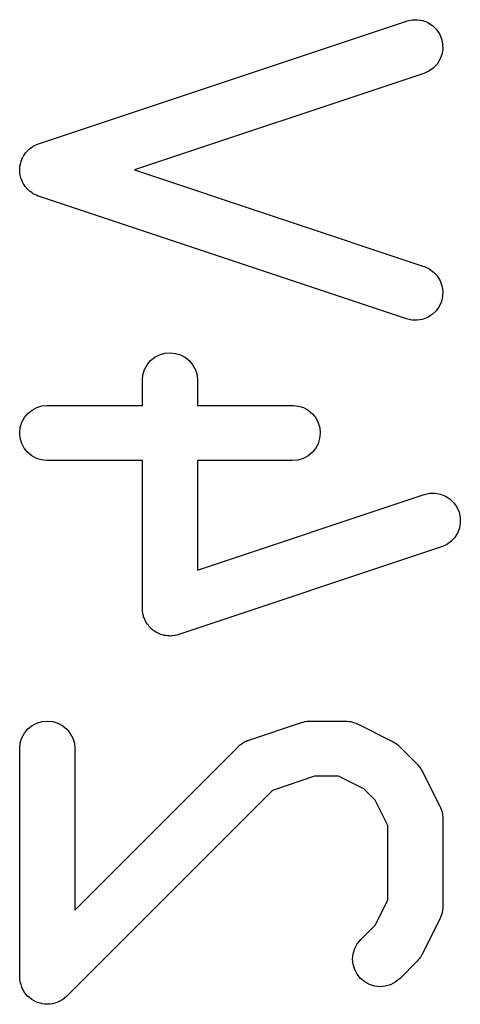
# Model space of a CAD drawing. Extents: x 0.06 to 3.68, y 0.9 to 3.15.
# Tile 11 of 13: x 0.7552 to 0.8024, y 3.0423 to 3.1476. Entities that reach past the tile are written whole.
import ezdxf

# ---------------------------------------------------------------- set-up
doc = ezdxf.new("R2010")
doc.units = 0
doc.header["$MEASUREMENT"] = 0
doc.layers.add('BLACK', color=7, linetype='CONTINUOUS')

msp = doc.modelspace()

# ---------------------------------------------------------------- linework, layer by layer
at = {"layer": 'BLACK', "linetype": 'CONTINUOUS'}
for p, q in [((0.75726, 3.1343), (0.79663, 3.14742)), ((0.79663, 3.14742), (0.79666, 3.14743)), ((0.79666, 3.14743), (0.79723, 3.14755)), ((0.79723, 3.14755), (0.7978, 3.14756)), ((0.7978, 3.14756), (0.79837, 3.14746)), ((0.79837, 3.14746), (0.79891, 3.14725)), ((0.79891, 3.14725), (0.79939, 3.14693)), ((0.79939, 3.14693), (0.79981, 3.14653)), ((0.79981, 3.14653), (0.80014, 3.14606)), ((0.80014, 3.14606), (0.80037, 3.14553)), ((0.80037, 3.14553), (0.80049, 3.14497)), ((0.8005, 3.14439), (0.8004, 3.14383)), ((0.80049, 3.14497), (0.8005, 3.14439)), ((0.8002, 3.14329), (0.79989, 3.1428)), ((0.8004, 3.14383), (0.8002, 3.14329)), ((0.79902, 3.14205), (0.79849, 3.14182)), ((0.79949, 3.14238), (0.79902, 3.14205)), ((0.79989, 3.1428), (0.79949, 3.14238)), ((0.79849, 3.14182), (0.76753, 3.1315)), ((0.75612, 3.13358), (0.75626, 3.13373)), ((0.75626, 3.13373), (0.75633, 3.13378)), ((0.75633, 3.13378), (0.75639, 3.13384)), ((0.75639, 3.13384), (0.75656, 3.13394)), ((0.75656, 3.13394), (0.75673, 3.13406)), ((0.75673, 3.13406), (0.75681, 3.1341)), ((0.75681, 3.1341), (0.75688, 3.13414)), ((0.75688, 3.13414), (0.75707, 3.13421)), ((0.75707, 3.13421), (0.75726, 3.1343)), ((0.7554, 3.13245), (0.75548, 3.13263)), ((0.75548, 3.13263), (0.75555, 3.13283)), ((0.75555, 3.13283), (0.7556, 3.1329)), ((0.7556, 3.1329), (0.75563, 3.13297)), ((0.75563, 3.13297), (0.75575, 3.13314)), ((0.75575, 3.13314), (0.75586, 3.13331)), ((0.75586, 3.13331), (0.75592, 3.13337)), ((0.75592, 3.13337), (0.75597, 3.13344)), ((0.75597, 3.13344), (0.75612, 3.13358)), ((0.75524, 3.13131), (0.75525, 3.13152)), ((0.75525, 3.13172), (0.75526, 3.1318)), ((0.75525, 3.13152), (0.75525, 3.13172)), ((0.75526, 3.13189), (0.75531, 3.13209)), ((0.75526, 3.1318), (0.75526, 3.13189)), ((0.75531, 3.13209), (0.75535, 3.13229)), ((0.75535, 3.13229), (0.75538, 3.13237)), ((0.75538, 3.13237), (0.7554, 3.13245)), ((0.76753, 3.1315), (0.79849, 3.12117)), ((0.75526, 3.13123), (0.75524, 3.13131)), ((0.75526, 3.13114), (0.75526, 3.13123)), ((0.7553, 3.13094), (0.75526, 3.13114)), ((0.75533, 3.13074), (0.7553, 3.13094)), ((0.75536, 3.13066), (0.75533, 3.13074)), ((0.75538, 3.13058), (0.75536, 3.13066)), ((0.75546, 3.13039), (0.75538, 3.13058)), ((0.75553, 3.1302), (0.75546, 3.13039)), ((0.75558, 3.13013), (0.75553, 3.1302)), ((0.75561, 3.13005), (0.75558, 3.13013)), ((0.75573, 3.12989), (0.75561, 3.13005)), ((0.75584, 3.12971), (0.75573, 3.12989)), ((0.75589, 3.12965), (0.75584, 3.12971)), ((0.75594, 3.12958), (0.75589, 3.12965)), ((0.75609, 3.12944), (0.75594, 3.12958)), ((0.75623, 3.12929), (0.75609, 3.12944)), ((0.7563, 3.12924), (0.75623, 3.12929)), ((0.75636, 3.12918), (0.7563, 3.12924)), ((0.75653, 3.12907), (0.75636, 3.12918)), ((0.75669, 3.12895), (0.75653, 3.12907)), ((0.75677, 3.12891), (0.75669, 3.12895)), ((0.75684, 3.12887), (0.75677, 3.12891)), ((0.75703, 3.12879), (0.75684, 3.12887)), ((0.75722, 3.12871), (0.75703, 3.12879)), ((0.75726, 3.12869), (0.75722, 3.12871)), ((0.79663, 3.11557), (0.75726, 3.12869)), ((0.79849, 3.12117), (0.79853, 3.12116)), ((0.79853, 3.12116), (0.79906, 3.12092)), ((0.79906, 3.12092), (0.79952, 3.12058)), ((0.79952, 3.12058), (0.79991, 3.12016)), ((0.79991, 3.12016), (0.80021, 3.11966)), ((0.80021, 3.11966), (0.80041, 3.11912)), ((0.80041, 3.11912), (0.80051, 3.11856)), ((0.80049, 3.11798), (0.80035, 3.11742)), ((0.80051, 3.11856), (0.80049, 3.11798)), ((0.80012, 3.11689), (0.79978, 3.11643)), ((0.80035, 3.11742), (0.80012, 3.11689)), ((0.79887, 3.11573), (0.79833, 3.11552)), ((0.79936, 3.11603), (0.79887, 3.11573)), ((0.79978, 3.11643), (0.79936, 3.11603)), ((0.79719, 3.11544), (0.79663, 3.11557)), ((0.79776, 3.11543), (0.79719, 3.11544)), ((0.79833, 3.11552), (0.79776, 3.11543)), ((0.7697, 3.11147), (0.77021, 3.11174)), ((0.77021, 3.11174), (0.77076, 3.1119)), ((0.77076, 3.1119), (0.77133, 3.11195)), ((0.77133, 3.11195), (0.77191, 3.11189)), ((0.77191, 3.11189), (0.77246, 3.11172)), ((0.77246, 3.11172), (0.77296, 3.11145)), ((0.7686, 3.11016), (0.76888, 3.11067)), ((0.76888, 3.11067), (0.76925, 3.11111)), ((0.76925, 3.11111), (0.7697, 3.11147)), ((0.77296, 3.11145), (0.77341, 3.11108)), ((0.77341, 3.11108), (0.77377, 3.11063)), ((0.77377, 3.11063), (0.77404, 3.11012)), ((0.76836, 3.10904), (0.76843, 3.10961)), ((0.76843, 3.10961), (0.7686, 3.11016)), ((0.77404, 3.11012), (0.77421, 3.10957)), ((0.77421, 3.10957), (0.77427, 3.109)), ((0.76836, 3.109), (0.76836, 3.10904)), ((0.76836, 3.10633), (0.76836, 3.109)), ((0.77427, 3.109), (0.77427, 3.10633)), ((0.75706, 3.1061), (0.75762, 3.10627)), ((0.75762, 3.10627), (0.75819, 3.10633)), ((0.75819, 3.10633), (0.76836, 3.10633)), ((0.77427, 3.10633), (0.78444, 3.10633)), ((0.78444, 3.10633), (0.78448, 3.10633)), ((0.78448, 3.10633), (0.78505, 3.10626)), ((0.78505, 3.10626), (0.7856, 3.10609)), ((0.75574, 3.10502), (0.75611, 3.10547)), ((0.75611, 3.10547), (0.75656, 3.10583)), ((0.75656, 3.10583), (0.75706, 3.1061)), ((0.7856, 3.10609), (0.78611, 3.10581)), ((0.78611, 3.10581), (0.78655, 3.10544)), ((0.78655, 3.10544), (0.78691, 3.10499)), ((0.7553, 3.10397), (0.75547, 3.10452)), ((0.75547, 3.10452), (0.75574, 3.10502)), ((0.78691, 3.10499), (0.78717, 3.10448)), ((0.78717, 3.10448), (0.78734, 3.10393)), ((0.75524, 3.10339), (0.7553, 3.10397)), ((0.75529, 3.10282), (0.75524, 3.10339)), ((0.78739, 3.10335), (0.78733, 3.10278)), ((0.78734, 3.10393), (0.78739, 3.10335)), ((0.75545, 3.10227), (0.75529, 3.10282)), ((0.75572, 3.10176), (0.75545, 3.10227)), ((0.78716, 3.10223), (0.78688, 3.10172)), ((0.78733, 3.10278), (0.78716, 3.10223)), ((0.75608, 3.10131), (0.75572, 3.10176)), ((0.75652, 3.10094), (0.75608, 3.10131)), ((0.78652, 3.10128), (0.78607, 3.10091)), ((0.78688, 3.10172), (0.78652, 3.10128)), ((0.75703, 3.10066), (0.75652, 3.10094)), ((0.75758, 3.10049), (0.75703, 3.10066)), ((0.75815, 3.10042), (0.75758, 3.10049)), ((0.75819, 3.10042), (0.75815, 3.10042)), ((0.76836, 3.10042), (0.75819, 3.10042)), ((0.76836, 3.08463), (0.76836, 3.10042)), ((0.78444, 3.10042), (0.77427, 3.10042)), ((0.77427, 3.10042), (0.77427, 3.08872)), ((0.78501, 3.10048), (0.78444, 3.10042)), ((0.78556, 3.10064), (0.78501, 3.10048)), ((0.78607, 3.10091), (0.78556, 3.10064)), ((0.77427, 3.08872), (0.7985, 3.0968)), ((0.7985, 3.0968), (0.79854, 3.09681)), ((0.79854, 3.09681), (0.7991, 3.09693)), ((0.7991, 3.09693), (0.79968, 3.09694)), ((0.79968, 3.09694), (0.80025, 3.09684)), ((0.80025, 3.09684), (0.80078, 3.09663)), ((0.80078, 3.09663), (0.80127, 3.09632)), ((0.80127, 3.09632), (0.80168, 3.09592)), ((0.80168, 3.09592), (0.80201, 3.09544)), ((0.80201, 3.09544), (0.80224, 3.09491)), ((0.80224, 3.09491), (0.80237, 3.09435)), ((0.80238, 3.09378), (0.80228, 3.09321)), ((0.80237, 3.09435), (0.80238, 3.09378)), ((0.80207, 3.09267), (0.80176, 3.09218)), ((0.80228, 3.09321), (0.80207, 3.09267)), ((0.80136, 3.09177), (0.8009, 3.09143)), ((0.80176, 3.09218), (0.80136, 3.09177)), ((0.80037, 3.0912), (0.77225, 3.08182)), ((0.8009, 3.09143), (0.80037, 3.0912)), ((0.76838, 3.08445), (0.76836, 3.08463)), ((0.76838, 3.08427), (0.76838, 3.08445)), ((0.76841, 3.08416), (0.76838, 3.08427)), ((0.76842, 3.08405), (0.76841, 3.08416)), ((0.76847, 3.08388), (0.76842, 3.08405)), ((0.7685, 3.08371), (0.76847, 3.08388)), ((0.76855, 3.08361), (0.7685, 3.08371)), ((0.76858, 3.0835), (0.76855, 3.08361)), ((0.76867, 3.08335), (0.76858, 3.0835)), ((0.76874, 3.08318), (0.76867, 3.08335)), ((0.7688, 3.08309), (0.76874, 3.08318)), ((0.76885, 3.08299), (0.7688, 3.08309)), ((0.76897, 3.08286), (0.76885, 3.08299)), ((0.76907, 3.08271), (0.76897, 3.08286)), ((0.76915, 3.08263), (0.76907, 3.08271)), ((0.76922, 3.08255), (0.76915, 3.08263)), ((0.76935, 3.08243), (0.76922, 3.08255)), ((0.76948, 3.08231), (0.76935, 3.08243)), ((0.76958, 3.08225), (0.76948, 3.08231)), ((0.76966, 3.08218), (0.76958, 3.08225)), ((0.76982, 3.08209), (0.76966, 3.08218)), ((0.76997, 3.082), (0.76982, 3.08209)), ((0.77007, 3.08196), (0.76997, 3.082)), ((0.77017, 3.0819), (0.77007, 3.08196)), ((0.77034, 3.08185), (0.77017, 3.0819)), ((0.7705, 3.08179), (0.77034, 3.08185)), ((0.77061, 3.08177), (0.7705, 3.08179)), ((0.77072, 3.08173), (0.77061, 3.08177)), ((0.77089, 3.08172), (0.77072, 3.08173)), ((0.77107, 3.08168), (0.77089, 3.08172)), ((0.77118, 3.08169), (0.77107, 3.08168)), ((0.77129, 3.08167), (0.77118, 3.08169)), ((0.77147, 3.08169), (0.77129, 3.08167)), ((0.77164, 3.08169), (0.77147, 3.08169)), ((0.77175, 3.08172), (0.77164, 3.08169)), ((0.77187, 3.08173), (0.77175, 3.08172)), ((0.77204, 3.08178), (0.77187, 3.08173)), ((0.77221, 3.08181), (0.77204, 3.08178)), ((0.77225, 3.08182), (0.77221, 3.08181)), ((0.75764, 3.07253), (0.75821, 3.07258)), ((0.75821, 3.07258), (0.75878, 3.07252)), ((0.78574, 3.07252), (0.78586, 3.07254)), ((0.78586, 3.07254), (0.78598, 3.07256)), ((0.78598, 3.07256), (0.78615, 3.07256)), ((0.78615, 3.07256), (0.78631, 3.07258)), ((0.78631, 3.07258), (0.79006, 3.07258)), ((0.79006, 3.07258), (0.7901, 3.07258)), ((0.7901, 3.07258), (0.79019, 3.07257)), ((0.79019, 3.07257), (0.79027, 3.07257)), ((0.79027, 3.07257), (0.79047, 3.07254)), ((0.79047, 3.07254), (0.79068, 3.07252)), ((0.75575, 3.0713), (0.75612, 3.07174)), ((0.75612, 3.07174), (0.75657, 3.0721)), ((0.75657, 3.0721), (0.75708, 3.07237)), ((0.75708, 3.07237), (0.75764, 3.07253)), ((0.75878, 3.07252), (0.75933, 3.07235)), ((0.75933, 3.07235), (0.75984, 3.07208)), ((0.75984, 3.07208), (0.76028, 3.07171)), ((0.76028, 3.07171), (0.76065, 3.07126)), ((0.77975, 3.07055), (0.78538, 3.07243)), ((0.78538, 3.07243), (0.78542, 3.07244)), ((0.78542, 3.07244), (0.78558, 3.07248)), ((0.78558, 3.07248), (0.78574, 3.07252)), ((0.79068, 3.07252), (0.79076, 3.07249)), ((0.79076, 3.07249), (0.79084, 3.07248)), ((0.79084, 3.07248), (0.79103, 3.0724)), ((0.79103, 3.0724), (0.79122, 3.07234)), ((0.79122, 3.07234), (0.7913, 3.0723)), ((0.7913, 3.0723), (0.79138, 3.07227)), ((0.79138, 3.07227), (0.79513, 3.07039)), ((0.7553, 3.07024), (0.75548, 3.07079)), ((0.75548, 3.07079), (0.75575, 3.0713)), ((0.76065, 3.07126), (0.76092, 3.07075)), ((0.76092, 3.07075), (0.76109, 3.0702)), ((0.77941, 3.0704), (0.77959, 3.07049)), ((0.77959, 3.07049), (0.77967, 3.07052)), ((0.77967, 3.07052), (0.77975, 3.07055)), ((0.75524, 3.06967), (0.7553, 3.07024)), ((0.75524, 3.06963), (0.75524, 3.06967)), ((0.75524, 3.04526), (0.75524, 3.06963)), ((0.76109, 3.0702), (0.76114, 3.06963)), ((0.76114, 3.05238), (0.7786, 3.06984)), ((0.76114, 3.06963), (0.76114, 3.05238)), ((0.7786, 3.06984), (0.77863, 3.06987)), ((0.77863, 3.06987), (0.7787, 3.06992)), ((0.7787, 3.06992), (0.77876, 3.06999)), ((0.77876, 3.06999), (0.77892, 3.0701)), ((0.77892, 3.0701), (0.77908, 3.07023)), ((0.77908, 3.07023), (0.77916, 3.07027)), ((0.77916, 3.07027), (0.77923, 3.07032)), ((0.77923, 3.07032), (0.77941, 3.0704)), ((0.79513, 3.07039), (0.79517, 3.07038)), ((0.79517, 3.07038), (0.79531, 3.07029)), ((0.79531, 3.07029), (0.79545, 3.07021)), ((0.79545, 3.07021), (0.79555, 3.07013)), ((0.79555, 3.07013), (0.79565, 3.07006)), ((0.79565, 3.07006), (0.79577, 3.06995)), ((0.79577, 3.06995), (0.7959, 3.06984)), ((0.7959, 3.06984), (0.79777, 3.06797)), ((0.79777, 3.06797), (0.7978, 3.06794)), ((0.7978, 3.06794), (0.7979, 3.06781)), ((0.7979, 3.06781), (0.79802, 3.06769)), ((0.79802, 3.06769), (0.79809, 3.06758)), ((0.79809, 3.06758), (0.79816, 3.06749)), ((0.79816, 3.06749), (0.79824, 3.06734)), ((0.79824, 3.06734), (0.79833, 3.0672)), ((0.78679, 3.06668), (0.78228, 3.06517)), ((0.78936, 3.06668), (0.78679, 3.06668)), ((0.79206, 3.06533), (0.78936, 3.06668)), ((0.79833, 3.0672), (0.8002, 3.06345)), ((0.79326, 3.06413), (0.79206, 3.06533)), ((0.78228, 3.06517), (0.76028, 3.04317)), ((0.79461, 3.06143), (0.79326, 3.06413)), ((0.8002, 3.06345), (0.80022, 3.06341)), ((0.80022, 3.06341), (0.80025, 3.06333)), ((0.80025, 3.06333), (0.80029, 3.06325)), ((0.80029, 3.06325), (0.80035, 3.06306)), ((0.80035, 3.06306), (0.80042, 3.06287)), ((0.80042, 3.06287), (0.80043, 3.06279)), ((0.80043, 3.06279), (0.80046, 3.0627)), ((0.80046, 3.0627), (0.80048, 3.0625)), ((0.80048, 3.0625), (0.80051, 3.0623)), ((0.80051, 3.0623), (0.8005, 3.06222)), ((0.8005, 3.06222), (0.80051, 3.06213)), ((0.80051, 3.06213), (0.80051, 3.05276)), ((0.79461, 3.05345), (0.79461, 3.06143)), ((0.79326, 3.05075), (0.79461, 3.05345)), ((0.80051, 3.05254), (0.80047, 3.05234)), ((0.80051, 3.05271), (0.8005, 3.05263)), ((0.8005, 3.05263), (0.80051, 3.05254)), ((0.80051, 3.05276), (0.80051, 3.05271)), ((0.80023, 3.05152), (0.8002, 3.05143)), ((0.80027, 3.05159), (0.80023, 3.05152)), ((0.80034, 3.05178), (0.80027, 3.05159)), ((0.80041, 3.05197), (0.80034, 3.05178)), ((0.80042, 3.05206), (0.80041, 3.05197)), ((0.80045, 3.05214), (0.80042, 3.05206)), ((0.80047, 3.05234), (0.80045, 3.05214)), ((0.79172, 3.04922), (0.79326, 3.05075)), ((0.8002, 3.05143), (0.79833, 3.04769)), ((0.79108, 3.04827), (0.79136, 3.04877)), ((0.79136, 3.04877), (0.79172, 3.04922)), ((0.79086, 3.04714), (0.79092, 3.04771)), ((0.79092, 3.04771), (0.79108, 3.04827)), ((0.79814, 3.04736), (0.79806, 3.04727)), ((0.79822, 3.04751), (0.79814, 3.04736)), ((0.79831, 3.04765), (0.79822, 3.04751)), ((0.79833, 3.04769), (0.79831, 3.04765)), ((0.79091, 3.04657), (0.79086, 3.04714)), ((0.79108, 3.04602), (0.79091, 3.04657)), ((0.79777, 3.04692), (0.7959, 3.04504)), ((0.79788, 3.04705), (0.79777, 3.04692)), ((0.79799, 3.04716), (0.79788, 3.04705)), ((0.79806, 3.04727), (0.79799, 3.04716)), ((0.75526, 3.04497), (0.75524, 3.04526)), ((0.79134, 3.04551), (0.79108, 3.04602)), ((0.79171, 3.04506), (0.79134, 3.04551)), ((0.75529, 3.04469), (0.75526, 3.04497)), ((0.75529, 3.04468), (0.75529, 3.04469)), ((0.75529, 3.04469), (0.75529, 3.04469)), ((0.75538, 3.04441), (0.75529, 3.04468)), ((0.75546, 3.04414), (0.75538, 3.04441)), ((0.75546, 3.04413), (0.75546, 3.04414)), ((0.75546, 3.04414), (0.75546, 3.04414)), ((0.75559, 3.04389), (0.75546, 3.04413)), ((0.79215, 3.04469), (0.79171, 3.04506)), ((0.79266, 3.04441), (0.79215, 3.04469)), ((0.79321, 3.04424), (0.79266, 3.04441)), ((0.79378, 3.04418), (0.79321, 3.04424)), ((0.79435, 3.04423), (0.79378, 3.04418)), ((0.79491, 3.04439), (0.79435, 3.04423)), ((0.79542, 3.04465), (0.79491, 3.04439)), ((0.79587, 3.04501), (0.79542, 3.04465)), ((0.7959, 3.04504), (0.79587, 3.04501)), ((0.75572, 3.04363), (0.75559, 3.04389)), ((0.75573, 3.04363), (0.75572, 3.04363)), ((0.75573, 3.04362), (0.75573, 3.04363)), ((0.75591, 3.0434), (0.75573, 3.04362)), ((0.75609, 3.04318), (0.75591, 3.0434)), ((0.75631, 3.04299), (0.75609, 3.04318)), ((0.75609, 3.04318), (0.75609, 3.04318)), ((0.75609, 3.04318), (0.75609, 3.04318)), ((0.76025, 3.04314), (0.76002, 3.04296)), ((0.76026, 3.04315), (0.76025, 3.04314)), ((0.76028, 3.04317), (0.76026, 3.04315)), ((0.76026, 3.04315), (0.76026, 3.04315)), ((0.76026, 3.04315), (0.76026, 3.04315)), ((0.75653, 3.04281), (0.75631, 3.04299)), ((0.75654, 3.04281), (0.75653, 3.04281)), ((0.75653, 3.04281), (0.75653, 3.04281)), ((0.75679, 3.04268), (0.75654, 3.04281)), ((0.75704, 3.04254), (0.75679, 3.04268)), ((0.75704, 3.04253), (0.75704, 3.04254)), ((0.75704, 3.04254), (0.75704, 3.04254)), ((0.75732, 3.04245), (0.75704, 3.04253)), ((0.75759, 3.04237), (0.75732, 3.04245)), ((0.7576, 3.04236), (0.75759, 3.04237)), ((0.75759, 3.04237), (0.75759, 3.04237)), ((0.75788, 3.04233), (0.7576, 3.04236)), ((0.75816, 3.0423), (0.75788, 3.04233)), ((0.75817, 3.0423), (0.75816, 3.0423)), ((0.75816, 3.0423), (0.75816, 3.0423)), ((0.75845, 3.04233), (0.75817, 3.0423)), ((0.75873, 3.04235), (0.75845, 3.04233)), ((0.75874, 3.04236), (0.75873, 3.04235)), ((0.75901, 3.04243), (0.75874, 3.04236)), ((0.75874, 3.04236), (0.75874, 3.04236)), ((0.75929, 3.04251), (0.75901, 3.04243)), ((0.7593, 3.04252), (0.75929, 3.04252)), ((0.75929, 3.04252), (0.75929, 3.04251)), ((0.75954, 3.04265), (0.7593, 3.04252)), ((0.7598, 3.04278), (0.75954, 3.04265)), ((0.75981, 3.04279), (0.7598, 3.04278)), ((0.7598, 3.04278), (0.7598, 3.04278)), ((0.76002, 3.04296), (0.75981, 3.04279))]:
    msp.add_line(p, q, dxfattribs=at)

doc.saveas('drawing.dxf')
